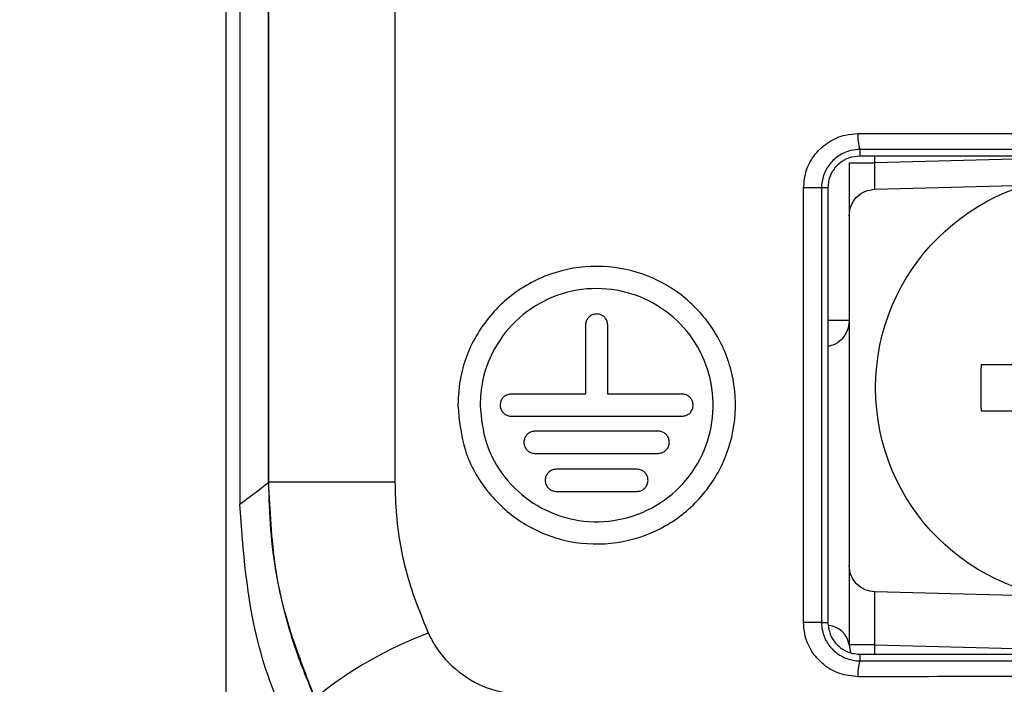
# Model space of a CAD drawing. Header units: millimetres. Extents: x -8 to 420, y 0 to 297.
# Tile 43 of 77: x 271 to 280, y 145 to 151. Entities that reach past the tile are written whole.
import ezdxf

# ---------------------------------------------------------------- set-up
doc = ezdxf.new("R2010")
doc.units = ezdxf.units.MM
doc.layers.add('10', color=7, linetype='Continuous')
doc.layers.add('SLD-0', color=7, linetype='Continuous')
doc.styles.add('SLDTEXTSTYLE2', font='TXT', dxfattribs={"width": 0.7})
doc.dimstyles.new('SLDDIMSTYLE0', dxfattribs={"dimtxt": 2.821533, "dimasz": 2.5, "dimexe": 0, "dimexo": 0.0625, "dimgap": 0.705383, "dimtad": 2, "dimlfac": 2, "dimrnd": 1e-09, "dimzin": 12, "dimdsep": 46, "dimtxsty": 'SLDTEXTSTYLE2', "dimsah": 1, "dimcen": 0.09, "dimadec": 0, "dimazin": 3, "dimtfac": 1, "dimtofl": 0, "dimtmove": 0, "dimatfit": 3, "dimfxl": 1, "dimfrac": 2, "dimtolj": 1, "dimtzin": 12, "dimarcsym": 0})
doc.dimstyles.new('SLDDIMSTYLE1', dxfattribs={"dimtxt": 2.645833, "dimasz": 2.5, "dimexe": 0, "dimexo": 0.0625, "dimgap": 0.661458, "dimtad": 2, "dimlfac": 2, "dimrnd": 1e-09, "dimzin": 4, "dimdsep": 46, "dimtxsty": 'SLDTEXTSTYLE2', "dimblk1": 'NONE', "dimblk2": 'NONE', "dimsah": 1, "dimcen": 0.09, "dimadec": 0, "dimazin": 1, "dimtfac": 1, "dimtofl": 0, "dimtmove": 0, "dimatfit": 3, "dimldrblk": 'NONE', "dimfxl": 1, "dimfrac": 2, "dimtolj": 1, "dimtzin": 12, "dimarcsym": 0})

# ---------------------------------------------------------------- blocks, each defined once
blk = doc.blocks.new('_D')
at = {"layer": '10'}
for p, q in [((297.1777, 201.7989), (297.1777, 123.4726)), ((272.5462, 201.4203), (272.5462, 123.4726)), ((272.5462, 125.4726), (297.1777, 125.4726))]:
    blk.add_line(p, q, dxfattribs=at)
for points in [[(272.5462, 125.4726), (275.0462, 125.1726), (275.0462, 125.7726)], [(297.1777, 125.4726), (294.6777, 125.7726), (294.6777, 125.1726)]]:
    blk.add_solid(points, dxfattribs=at)
at = {"layer": '10', "insert": (283.3553, 128.8832), "char_height": 2.64583, "attachment_point": 1, "style": 'SLDTEXTSTYLE2'}
blk.add_mtext('49', dxfattribs=at)
blk = doc.blocks.new('_D_1')
at = {"layer": '10'}
for p, q in [((284.9277, 222.2402), (256.0746, 222.2402)), ((258.0746, 222.2402), (258.0746, 137.5902)), ((284.9277, 137.5902), (256.0746, 137.5902))]:
    blk.add_line(p, q, dxfattribs=at)
for points in [[(258.0746, 222.2402), (257.7746, 219.7402), (258.3746, 219.7402)], [(258.0746, 137.5902), (258.3746, 140.0902), (257.7746, 140.0902)]]:
    blk.add_solid(points, dxfattribs=at)
at = {"layer": '10', "insert": (254.664, 177.3234), "char_height": 2.64583, "attachment_point": 1, "rotation": 90, "style": 'SLDTEXTSTYLE2'}
blk.add_mtext('169.30', dxfattribs=at)
blk = doc.blocks.new('_NONE')
blk = doc.blocks.new('_D_2')
at = {"layer": '10'}
for p, q in [((280.49, 224.4152), (245.4829, 224.4152)), ((247.4829, 135.4652), (247.4829, 224.4152)), ((280.49, 135.4652), (245.4829, 135.4652))]:
    blk.add_line(p, q, dxfattribs=at)
for points in [[(247.4829, 224.4152), (247.1829, 221.9152), (247.7829, 221.9152)], [(247.4829, 135.4652), (247.7829, 137.9652), (247.1829, 137.9652)]]:
    blk.add_solid(points, dxfattribs=at)
at = {"layer": '10', "insert": (244.0722, 177.3234), "char_height": 2.64583, "attachment_point": 1, "rotation": 90, "style": 'SLDTEXTSTYLE2'}
blk.add_mtext('177.90', dxfattribs=at)

msp = doc.modelspace()

# ---------------------------------------------------------------- linework, layer by layer
at = {"layer": 'SLD-0', "color": 179, "linetype": 'Continuous', "lineweight": 25}
for p, q in [((272.9497, 146.9092), (272.9497, 212.5865)), ((272.9514, 146.9174), (272.9514, 212.5954)), ((272.6777, 166.1261), (272.6777, 146.7066)), ((274.1417, 160.6173), (274.1417, 146.9174)), ((278.5284, 150.0531), (278.5277, 149.9902)), ((278.4277, 149.9276), (278.6712, 149.9276)), ((278.4277, 149.9276), (278.4277, 149.4276)), ((278.6712, 149.6776), (278.6712, 149.9276)), ((277.9979, 145.5902), (277.9979, 149.6902)), ((278.1672, 149.6902), (277.9979, 149.6902)), ((278.1672, 149.6902), (278.1672, 145.5902)), ((278.2277, 149.6902), (278.1672, 149.6902)), ((278.2277, 149.6902), (278.2277, 145.5902)), ((278.6712, 149.6776), (280.2555, 149.719)), ((278.4277, 149.4276), (278.4277, 146.128)), ((275.9409, 148.3962), (275.9409, 147.7446)), ((276.1497, 147.7446), (276.1497, 148.3962)), ((278.4277, 148.4402), (278.2277, 148.4402)), ((279.674, 148.0227), (280.3077, 148.0227)), ((275.9409, 147.7446), (275.2391, 147.7446)), ((276.8516, 147.7446), (276.1497, 147.7446)), ((275.2391, 147.5358), (276.8516, 147.5358)), ((280.3077, 147.5827), (279.674, 147.5827)), ((276.6268, 147.3942), (275.4636, 147.3942)), ((275.4636, 147.1855), (276.6268, 147.1855)), ((276.4263, 147.0351), (275.6646, 147.0351)), ((272.9497, 146.9085), (272.9497, 146.9092)), ((272.9514, 146.9174), (274.1417, 146.9174)), ((275.6646, 146.8263), (276.4263, 146.8263)), ((278.4277, 146.128), (278.4277, 145.378)), ((280.4444, 145.8317), (278.6712, 145.8781)), ((278.6712, 145.378), (278.6712, 145.8781)), ((278.1672, 145.5902), (277.9979, 145.5902)), ((278.1672, 145.5902), (278.2277, 145.5902)), ((278.6712, 145.378), (278.4277, 145.378)), ((278.4277, 145.378), (278.4419, 145.3055)), ((278.6712, 145.378), (282.0277, 145.2901)), ((278.5277, 145.2902), (278.5284, 145.2273))]:
    msp.add_line(p, q, dxfattribs=at)
at = {"layer": 'SLD-0', "color": 8, "linetype": 'Continuous', "lineweight": 25}
for p, q in [((278.67, 149.9764), (278.6697, 149.9912)), ((278.6712, 149.9276), (278.67, 149.9764)), ((281.0606, 149.9902), (278.6712, 149.9276)), ((278.6693, 145.2901), (278.67, 145.3293)), ((278.67, 145.3293), (278.6712, 145.378))]:
    msp.add_line(p, q, dxfattribs=at)
at = {"layer": 'SLD-0', "color": 179, "linetype": 'Continuous', "lineweight": 25}
msp.add_circle((280.6777, 147.8027), 2, dxfattribs=at)
for centre, radius, start, end in [((278.8943, 150.1698), 0.3841, 175.12082, 197.69665), ((286.0227, 147.8027), 6.3526, 178.01535, 181.98465), ((223.1781, 213.4301), 83.0797, 306.570313, 306.804205), ((275.7588, 141.9796), 3.7419, 110.36074, 129.29872), ((278.8943, 145.1106), 0.3841, 162.30335, 184.87918)]:
    msp.add_arc(centre, radius, start, end, dxfattribs=at)
at = {"layer": 'SLD-0', "color": 8, "linetype": 'Continuous', "lineweight": 25}
msp.add_arc((278.2159, 145.348), 0.2139, 8.07148, 85.19391, dxfattribs=at)
at = {"layer": 'SLD-0', "color": 179, "linetype": 'Continuous', "lineweight": 25}
for points, knots in [([(277.9979, 149.6902), (278.0035, 149.7473), (278.0147, 149.8617), (278.1019, 150.0142), (278.2306, 150.1302), (278.3753, 150.1932), (278.4721, 150.1998), (278.5116, 150.2025)], [0, 0, 0, 0, 0.211817, 0.423752, 0.63712, 0.852029, 1, 1, 1, 1]), ([(278.5116, 150.2025), (279.8358, 150.2023), (282.046, 150.2021), (285.1615, 150.202), (286.9431, 150.2021), (287.835, 150.2021)], [0, 0, 0, 0, 0.427333, 0.713291, 1, 1, 1, 1]), ([(278.5284, 150.0531), (278.5284, 150.0531), (278.5003, 150.0531), (278.4323, 150.0447), (278.3306, 150.0016), (278.2397, 149.9189), (278.1808, 149.8114), (278.1672, 149.7304), (278.1672, 149.6902), (278.1672, 149.6902)], [0, 0, 0, 0, 0.000053, 0.148671, 0.364174, 0.577488, 0.78893, 0.999948, 1, 1, 1, 1]), ([(287.8274, 150.0527), (287.8274, 150.0527), (286.944, 150.0527), (285.1577, 150.0526), (282.056, 150.0526), (279.8451, 150.0531), (278.5284, 150.0531), (278.5284, 150.0531)], [0, 0, 0, 0, 0.000003, 0.286709, 0.572667, 0.999997, 1, 1, 1, 1]), ([(278.5277, 149.9902), (278.4938, 149.9868), (278.4259, 149.9801), (278.3356, 149.9278), (278.2677, 149.8508), (278.2326, 149.7665), (278.2291, 149.7115), (278.2277, 149.6902)], [0, 0, 0, 0, 0.216892, 0.433818, 0.649809, 0.864647, 1, 1, 1, 1]), ([(287.8277, 149.9902), (286.5017, 149.9902), (284.2874, 149.9902), (281.1823, 149.9902), (279.4134, 149.9902), (278.5277, 149.9902)], [0, 0, 0, 0, 0.427053, 0.71314, 1, 1, 1, 1]), ([(278.4277, 149.4276), (278.4314, 149.4599), (278.4386, 149.5243), (278.4946, 149.606), (278.5749, 149.6641), (278.6391, 149.6731), (278.6712, 149.6776)], [0, 0, 0, 0, 0.249999, 0.5, 0.750001, 1, 1, 1, 1]), ([(277.3481, 147.5026), (277.3635, 147.6479), (277.3451, 147.9434), (277.1737, 148.3528), (276.8778, 148.6834), (276.4884, 148.8995), (276.0465, 148.9755), (275.6013, 148.8999), (275.2042, 148.6783), (274.907, 148.3367), (274.7557, 147.9691), (274.741, 147.7307), (274.7354, 147.6402)], [0.483329, 0.483329, 0.483329, 0.483329, 0.5361857, 0.5889357, 0.6418856, 0.6953068, 0.7493643, 0.804009, 0.858895, 0.9134447, 0.9671463, 1, 1, 1, 1]), ([(277.1393, 147.5251), (277.1522, 147.6471), (277.1366, 147.8951), (276.9927, 148.2387), (276.7443, 148.5162), (276.4174, 148.6976), (276.0462, 148.7615), (275.6722, 148.6979), (275.3388, 148.5117), (275.0894, 148.2248), (274.9624, 147.9163), (274.9501, 147.7162), (274.9454, 147.6402)], [0.4833957, 0.4833957, 0.4833957, 0.4833957, 0.5362323, 0.5889526, 0.6418908, 0.695331, 0.749425, 0.8040937, 0.8589676, 0.9134799, 0.9671573, 1, 1, 1, 1]), ([(276.0453, 148.5006), (276.0334, 148.4995), (276.0097, 148.4971), (275.9782, 148.4787), (275.9545, 148.4518), (275.9425, 148.4225), (275.9413, 148.4034), (275.9409, 148.3962)], [0, 0, 0, 0, 0.21847, 0.437066, 0.653723, 0.8686, 1, 1, 1, 1]), ([(276.1497, 148.3962), (276.1486, 148.4078), (276.1463, 148.4311), (276.1287, 148.462), (276.1028, 148.4857), (276.0734, 148.4987), (276.0535, 148.5001), (276.0453, 148.5006)], [0, 0, 0, 0, 0.210685, 0.421402, 0.632872, 0.848587, 1, 1, 1, 1]), ([(278.4277, 148.4359), (278.4277, 148.4356), (278.4277, 148.4045), (278.4153, 148.3393), (278.3606, 148.2571), (278.2917, 148.2053), (278.2432, 148.1977), (278.2277, 148.1953)], [0, 0, 0, 0, 0.002794, 0.274908, 0.568686, 0.862463, 1, 1, 1, 1]), ([(275.2391, 147.7446), (275.2272, 147.7434), (275.2035, 147.7411), (275.1719, 147.7226), (275.1482, 147.6955), (275.1363, 147.6662), (275.1352, 147.6473), (275.1347, 147.6402)], [0, 0, 0, 0, 0.219254, 0.438639, 0.655783, 0.870542, 1, 1, 1, 1]), ([(276.956, 147.6402), (276.9549, 147.6518), (276.9526, 147.6751), (276.935, 147.7061), (276.9089, 147.7297), (276.8795, 147.7427), (276.8597, 147.744), (276.8516, 147.7446)], [0, 0, 0, 0, 0.211358, 0.422751, 0.634671, 0.850333, 1, 1, 1, 1]), ([(274.7354, 147.6402), (274.7495, 147.4949), (274.7777, 147.2044), (274.9972, 146.8169), (275.3218, 146.5184), (275.733, 146.342), (276.1835, 146.3116), (276.621, 146.4347), (276.9916, 146.6975), (277.2514, 147.0672), (277.3327, 147.3562), (277.3481, 147.5026)], [0, 0, 0, 0, 0.0525671, 0.1051173, 0.1581459, 0.2121093, 0.266799, 0.3216734, 0.3761908, 0.4300692, 0.483329, 0.483329, 0.483329, 0.483329]), ([(274.9454, 147.6402), (274.9572, 147.5181), (274.9809, 147.274), (275.1655, 146.9485), (275.4382, 146.6979), (275.7835, 146.55), (276.1617, 146.5246), (276.529, 146.6281), (276.8401, 146.8488), (277.0583, 147.1593), (277.1264, 147.4022), (277.1393, 147.5251)], [0, 0, 0, 0, 0.0525939, 0.1051719, 0.1582049, 0.2121384, 0.2667952, 0.3216668, 0.3762139, 0.4301265, 0.4833957, 0.4833957, 0.4833957, 0.4833957]), ([(275.1347, 147.6402), (275.1358, 147.6286), (275.1381, 147.6055), (275.1556, 147.5746), (275.1814, 147.5509), (275.2109, 147.5378), (275.2308, 147.5364), (275.2391, 147.5358)], [0, 0, 0, 0, 0.209816, 0.419654, 0.630574, 0.846431, 1, 1, 1, 1]), ([(276.8516, 147.5358), (276.8634, 147.537), (276.8871, 147.5393), (276.9186, 147.5576), (276.9422, 147.5845), (276.9544, 147.6138), (276.9555, 147.6329), (276.956, 147.6402)], [0, 0, 0, 0, 0.217708, 0.435534, 0.651627, 0.866561, 1, 1, 1, 1]), ([(275.4636, 147.3942), (275.4517, 147.3931), (275.4279, 147.3907), (275.3964, 147.3723), (275.3727, 147.3452), (275.3608, 147.3159), (275.3596, 147.297), (275.3592, 147.2898)], [0, 0, 0, 0, 0.219032, 0.438187, 0.655187, 0.869983, 1, 1, 1, 1]), ([(276.7312, 147.2898), (276.7301, 147.3015), (276.7279, 147.3247), (276.7102, 147.3557), (276.6842, 147.3793), (276.6548, 147.3923), (276.6349, 147.3937), (276.6268, 147.3942)], [0, 0, 0, 0, 0.21118, 0.422383, 0.634185, 0.849862, 1, 1, 1, 1]), ([(275.3592, 147.2898), (275.3603, 147.2783), (275.3625, 147.2551), (275.38, 147.2242), (275.4059, 147.2005), (275.4354, 147.1874), (275.4553, 147.186), (275.4636, 147.1855)], [0, 0, 0, 0, 0.210038, 0.420093, 0.631147, 0.846987, 1, 1, 1, 1]), ([(276.6268, 147.1855), (276.6387, 147.1866), (276.6623, 147.1889), (276.6938, 147.2073), (276.7175, 147.2342), (276.7296, 147.2635), (276.7308, 147.2825), (276.7312, 147.2898)], [0, 0, 0, 0, 0.217899, 0.435912, 0.652127, 0.867034, 1, 1, 1, 1]), ([(275.6646, 147.0351), (275.6527, 147.0339), (275.629, 147.0316), (275.5974, 147.0131), (275.5738, 146.9861), (275.5618, 146.9568), (275.5606, 146.9379), (275.5602, 146.9307)], [0, 0, 0, 0, 0.218828, 0.437787, 0.654665, 0.86949, 1, 1, 1, 1]), ([(276.5307, 146.9307), (276.5296, 146.9423), (276.5274, 146.9655), (276.5097, 146.9965), (276.4837, 147.0202), (276.4543, 147.0332), (276.4345, 147.0345), (276.4263, 147.0351)], [0, 0, 0, 0, 0.21101, 0.422055, 0.63374, 0.849438, 1, 1, 1, 1]), ([(273.3888, 144.8753), (273.2899, 145.1274), (273.0891, 145.6387), (272.9681, 146.3353), (272.9558, 146.7656), (272.9514, 146.9174)], [0, 0, 0, 0, 0.386274, 0.783501, 1, 1, 1, 1]), ([(273.3884, 144.8704), (273.3242, 145.0269), (273.1602, 145.4269), (272.9899, 146.1139), (272.9644, 146.6473), (272.9514, 146.9174)], [0, 0, 0, 0, 0.240813, 0.615546, 1, 1, 1, 1]), ([(274.1417, 146.9174), (274.1448, 146.811), (274.1535, 146.5149), (274.2398, 146.0263), (274.3838, 145.669), (274.4569, 145.4877)], [0, 0, 0, 0, 0.2162073, 0.6021924, 1, 1, 1, 1]), ([(275.5602, 146.9307), (275.5613, 146.9191), (275.5635, 146.8959), (275.5811, 146.865), (275.607, 146.8413), (275.6364, 146.8282), (275.6563, 146.8269), (275.6646, 146.8263)], [0, 0, 0, 0, 0.210218, 0.420466, 0.631651, 0.847476, 1, 1, 1, 1]), ([(276.4263, 146.8263), (276.4382, 146.8275), (276.4619, 146.8298), (276.4934, 146.8481), (276.517, 146.8751), (276.5291, 146.9044), (276.5303, 146.9234), (276.5307, 146.9307)], [0, 0, 0, 0, 0.218067, 0.436256, 0.652586, 0.867466, 1, 1, 1, 1]), ([(276.2277, 141.9215), (275.9628, 142.0164), (275.4329, 142.2062), (274.7117, 142.6533), (274.0736, 143.2078), (273.5357, 143.8622), (273.1208, 144.5984), (272.7642, 145.5428), (272.7105, 146.2656), (272.6777, 146.7066)], [0, 0, 0, 0, 0.132185, 0.26437, 0.396555, 0.52874, 0.660925, 0.79311, 1, 1, 1, 1]), ([(278.6712, 145.8781), (278.6391, 145.8826), (278.5749, 145.8915), (278.4946, 145.9496), (278.4386, 146.0314), (278.4314, 146.0958), (278.4277, 146.128)], [0, 0, 0, 0, 0.249999, 0.5, 0.750001, 1, 1, 1, 1]), ([(278.5116, 145.0779), (278.4536, 145.0836), (278.3376, 145.095), (278.183, 145.1842), (278.0668, 145.3153), (278.0064, 145.4593), (278.0003, 145.5535), (277.9979, 145.5902)], [0, 0, 0, 0, 0.216808, 0.433539, 0.649511, 0.863485, 1, 1, 1, 1]), ([(278.1672, 145.5902), (278.1672, 145.5902), (278.1672, 145.5643), (278.1744, 145.4978), (278.2151, 145.3963), (278.2971, 145.303), (278.4056, 145.242), (278.4873, 145.2273), (278.5284, 145.2273), (278.5284, 145.2273)], [0, 0, 0, 0, 0.0000522, 0.1359482, 0.3491834, 0.5648825, 0.7820357, 0.9999474, 1, 1, 1, 1]), ([(278.2277, 145.5902), (278.231, 145.5567), (278.2376, 145.4897), (278.2886, 145.4003), (278.3638, 145.3325), (278.4483, 145.2957), (278.5048, 145.2918), (278.5277, 145.2902)], [0, 0, 0, 0, 0.2124368, 0.4248651, 0.6376661, 0.8529617, 1, 1, 1, 1]), ([(274.4569, 145.4877), (274.476, 145.4505), (274.5473, 145.3111), (274.7371, 145.108), (275.047, 144.9354), (275.2801, 144.9153), (275.397, 144.9053)], [0, 0, 0, 0, 0.106868, 0.399732, 0.699068, 1, 1, 1, 1]), ([(278.5277, 145.2902), (279.8476, 145.2902), (282.0516, 145.2902), (285.1595, 145.2902), (286.9375, 145.2902), (287.8277, 145.2902)], [0, 0, 0, 0, 0.427053, 0.71314, 1, 1, 1, 1]), ([(278.5284, 145.2273), (278.5284, 145.2273), (279.4118, 145.2273), (281.1833, 145.2277), (284.2828, 145.2278), (286.5107, 145.2277), (287.8274, 145.2277), (287.8274, 145.2277)], [0, 0, 0, 0, 0.000003, 0.28671, 0.572669, 0.999997, 1, 1, 1, 1]), ([(287.835, 145.0783), (286.5049, 145.0783), (284.2846, 145.0784), (281.1719, 145.0783), (279.3992, 145.078), (278.5116, 145.0779)], [0, 0, 0, 0, 0.427331, 0.71329, 1, 1, 1, 1])]:
    msp.add_open_spline(points, degree=3, knots=knots, dxfattribs=at)

# ---------------------------------------------------------------- dimensions: what is measured, and where the dimension line sits
at = {"layer": '10'}
for base, p1, p2, picture, middle in [((247.4829, 135.4652), (280.49, 224.4152), (280.49, 135.4652), '_D_2', (247.4829, 181.0276)), ((258.0746, 222.2402), (284.9277, 137.5902), (284.9277, 222.2402), '_D_1', (258.0746, 181.0276))]:
    dim = msp.add_linear_dim(base=base, p1=p1, p2=p2, angle=90, dimstyle='SLDDIMSTYLE1', dxfattribs=at)
    dim.commit()
    dim.dimension.update_dxf_attribs({"geometry": picture, "text_midpoint": middle, "dimtype": 160})
dim = msp.add_linear_dim(base=(297.1777, 125.4726), p1=(272.5462, 201.4203), p2=(297.1777, 201.7989), text='49', dimstyle='SLDDIMSTYLE0', dxfattribs=at)
dim.commit()
dim.dimension.update_dxf_attribs({"geometry": '_D', "text_midpoint": (284.59, 125.4726), "dimtype": 160})

doc.saveas('drawing.dxf')
